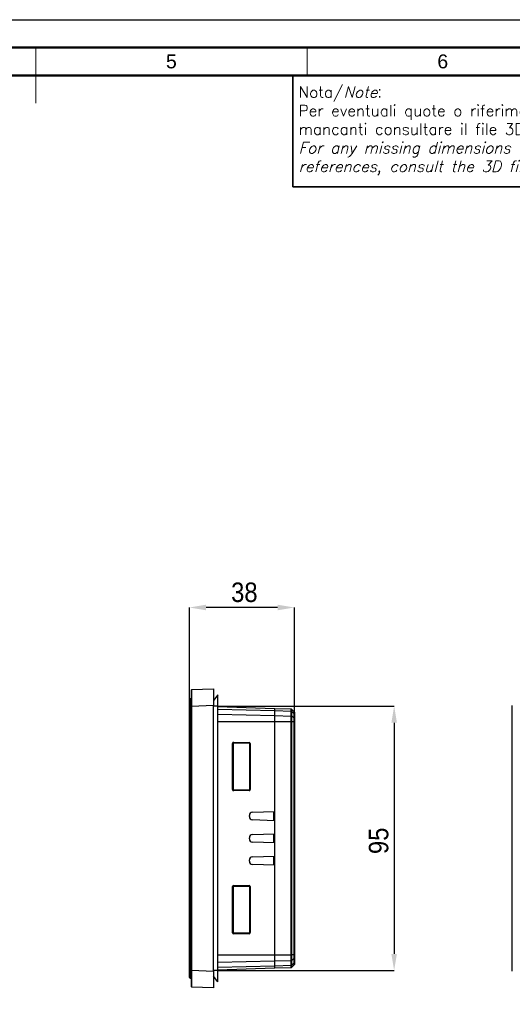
# Model space of a CAD drawing. Header units: millimetres. Extents: x 1316 to 1736, y 283 to 580.
# Tile 7 of 16: x 1528 to 1617, y 403 to 580. Entities that reach past the tile are written whole.
import ezdxf

# ---------------------------------------------------------------- set-up
doc = ezdxf.new("R2010")
doc.units = ezdxf.units.MM
doc.layers.add('Quote', color=7, linetype='Continuous')
doc.styles.add('SLDTEXTSTYLE9', font='GOTHIC.TTF', dxfattribs={"width": 0.913})
doc.styles.get("Standard").update_dxf_attribs({"font": 'arial.ttf'})
doc.dimstyles.new('SLDDIMSTYLE0', dxfattribs={"dimtxt": 3.5, "dimasz": 3, "dimexe": 0, "dimexo": 0.0625, "dimgap": 0.875, "dimtad": 1, "dimdec": 0, "dimlfac": 2, "dimrnd": 1e-09, "dimzin": 12, "dimdsep": 46, "dimtxsty": 'SLDTEXTSTYLE9', "dimcen": 0.09, "dimadec": 0, "dimazin": 3, "dimtfac": 1, "dimtdec": 0, "dimtmove": 0, "dimatfit": 0, "dimfxl": 1, "dimfrac": 2, "dimtolj": 1, "dimtzin": 12, "dimarcsym": 0})

# ---------------------------------------------------------------- blocks, each defined once
blk = doc.blocks.new('*D48')
at = {"layer": 'Quote', "color": 0, "lineweight": -2, "transparency": 16777216}
for p, q in [((1563.97, 456.27), (1595.59, 456.27)), ((1595.59, 453.27), (1595.59, 411.77)), ((1563.97, 408.77), (1595.59, 408.77))]:
    blk.add_line(p, q, dxfattribs=at)
at = {"layer": 'Quote', "color": 0, "lineweight": 18, "transparency": 16777216}
for points in [[(1595.09, 453.27), (1596.09, 453.27), (1595.59, 456.27)], [(1595.09, 411.77), (1596.09, 411.77), (1595.59, 408.77)]]:
    blk.add_solid(points, dxfattribs=at)
at = {"layer": 'Quote', "color": 0, "transparency": 16777216, "insert": (1591.04, 432.07), "char_height": 3.5, "attachment_point": 2, "rotation": 90, "style": 'SLDTEXTSTYLE9'}
blk.add_mtext('\\A1;95', dxfattribs=at)
blk = doc.blocks.new('*D54')
at = {"layer": 'Quote', "color": 0, "lineweight": -2, "transparency": 16777216}
for p, q in [((1558.81, 456.18), (1558.81, 473.98)), ((1574.66, 473.98), (1561.81, 473.98)), ((1577.66, 453.51), (1577.66, 473.98))]:
    blk.add_line(p, q, dxfattribs=at)
at = {"layer": 'Quote', "color": 0, "lineweight": 18, "transparency": 16777216}
for points in [[(1561.81, 474.48), (1561.81, 473.48), (1558.81, 473.98)], [(1574.66, 474.48), (1574.66, 473.48), (1577.66, 473.98)]]:
    blk.add_solid(points, dxfattribs=at)
at = {"layer": 'Quote', "color": 0, "transparency": 16777216, "insert": (1568.68, 476.69), "char_height": 3.5, "attachment_point": 5, "style": 'SLDTEXTSTYLE9'}
blk.add_mtext('\\A1;38', dxfattribs=at)

msp = doc.modelspace()

# ---------------------------------------------------------------- linework, layer by layer
at = {"lineweight": 50}
for p, q in [((1731.2, 574.55), (1331.2, 574.55)), ((1726.2, 569.55), (1336.2, 569.55))]:
    msp.add_line(p, q, dxfattribs=at)
at = {"lineweight": 18}
for p, q in [((1531.2, 569.55), (1531.2, 574.55)), ((1531.2, 574.55), (1531.2, 564.55)), ((1579.95, 574.55), (1579.95, 569.55))]:
    msp.add_line(p, q, dxfattribs=at)
at = {"color": 7, "linetype": 'Continuous', "lineweight": 25}
for p, q in [((1559.16, 456.22), (1559.16, 459.17)), ((1559.21, 459.22), (1563.16, 459.36)), ((1563.16, 459.36), (1563.16, 456.36)), ((1563.91, 458.27), (1563.16, 457.27)), ((1563.91, 456.27), (1563.91, 458.27)), ((1558.96, 457.62), (1558.81, 457.47)), ((1558.81, 456.12), (1558.81, 457.47)), ((1558.96, 457.62), (1558.96, 456.12)), ((1558.96, 457.62), (1559.16, 457.62)), ((1563.16, 456.36), (1559.21, 456.22)), ((1563.16, 408.68), (1563.16, 456.36)), ((1616.81, 408.68), (1616.81, 456.36)), ((1558.96, 456.12), (1558.81, 456.12)), ((1558.81, 408.92), (1558.81, 456.12)), ((1558.96, 456.12), (1559.16, 456.12)), ((1558.96, 456.12), (1558.96, 408.92)), ((1559.21, 456.22), (1559.16, 456.22)), ((1559.16, 408.81), (1559.16, 456.22)), ((1559.21, 456.22), (1559.21, 408.81)), ((1563.91, 456.27), (1563.16, 456.27)), ((1563.91, 408.77), (1563.91, 456.27)), ((1563.91, 456.21), (1574.08, 455.86)), ((1574.08, 455.39), (1563.91, 455.64)), ((1563.91, 454.82), (1574.08, 454.56)), ((1574.08, 455.86), (1574.08, 455.39)), ((1574.08, 455.6), (1574.16, 455.6)), ((1574.08, 455.39), (1574.08, 454.56)), ((1574.08, 455.21), (1574.16, 455.21)), ((1574.08, 454.56), (1574.08, 453.44)), ((1574.16, 455.85), (1577.1, 455.75)), ((1574.16, 455.39), (1574.16, 455.85)), ((1577.1, 455.32), (1574.16, 455.39)), ((1574.16, 454.57), (1574.16, 455.39)), ((1574.16, 453.45), (1574.16, 454.57)), ((1574.16, 454.57), (1577.1, 454.49)), ((1577.1, 455.32), (1577.1, 455.75)), ((1577.1, 454.49), (1577.1, 455.32)), ((1577.17, 455.72), (1577.17, 455.3)), ((1577.17, 455.72), (1577.63, 455.26)), ((1577.17, 455.3), (1577.17, 454.47)), ((1577.17, 455.3), (1577.63, 454.97)), ((1577.63, 454.97), (1577.63, 455.26)), ((1577.63, 454.15), (1577.63, 454.97)), ((1577.66, 455.19), (1577.66, 454.92)), ((1577.66, 454.92), (1577.66, 454.1)), ((1574.08, 453.44), (1563.91, 453.44)), ((1574.08, 454.39), (1574.16, 454.39)), ((1574.08, 453.45), (1574.16, 453.45)), ((1574.08, 453.44), (1574.08, 437.34)), ((1577.1, 453.45), (1574.16, 453.45)), ((1574.16, 411.59), (1574.16, 453.45)), ((1577.1, 453.45), (1577.1, 454.49)), ((1577.1, 411.59), (1577.1, 453.45)), ((1577.17, 453.45), (1577.1, 453.45)), ((1577.17, 454.47), (1577.17, 453.45)), ((1577.63, 454.15), (1577.17, 454.47)), ((1577.17, 453.45), (1577.17, 411.59)), ((1577.63, 453.45), (1577.17, 453.45)), ((1577.63, 453.45), (1577.63, 454.15)), ((1577.63, 411.59), (1577.63, 453.45)), ((1577.66, 453.45), (1577.63, 453.45)), ((1577.66, 454.1), (1577.66, 453.45)), ((1577.66, 453.45), (1577.66, 411.59)), ((1566.57, 441.27), (1566.57, 449.56)), ((1566.67, 449.56), (1566.57, 449.56)), ((1566.67, 449.56), (1566.67, 441.27)), ((1566.68, 449.55), (1566.67, 449.56)), ((1566.68, 441.28), (1566.68, 449.55)), ((1566.77, 449.76), (1569.55, 449.75)), ((1569.55, 449.65), (1566.77, 449.66)), ((1566.77, 449.66), (1566.78, 449.65)), ((1566.78, 449.65), (1569.54, 449.65)), ((1569.54, 449.65), (1569.55, 449.65)), ((1569.65, 449.55), (1569.64, 449.55)), ((1569.64, 449.55), (1569.64, 441.29)), ((1569.75, 449.55), (1569.65, 449.55)), ((1569.65, 441.28), (1569.65, 449.55)), ((1569.75, 449.55), (1569.75, 441.28)), ((1566.67, 441.27), (1566.57, 441.27)), ((1566.67, 441.27), (1566.68, 441.28)), ((1566.77, 441.18), (1569.55, 441.18)), ((1566.78, 441.18), (1566.77, 441.18)), ((1569.55, 441.08), (1566.77, 441.08)), ((1569.54, 441.19), (1566.78, 441.18)), ((1569.55, 441.18), (1569.54, 441.19)), ((1569.64, 441.29), (1569.65, 441.28)), ((1569.75, 441.28), (1569.65, 441.28)), ((1570.14, 437.2), (1574.08, 437.34)), ((1573.95, 435.7), (1573.95, 437.33)), ((1569.58, 436.41), (1569.58, 436.63)), ((1574.08, 435.69), (1570.14, 435.83)), ((1574.08, 435.69), (1574.08, 433.34)), ((1570.14, 433.2), (1574.08, 433.34)), ((1573.95, 431.7), (1573.95, 433.33)), ((1569.58, 432.41), (1569.58, 432.63)), ((1574.08, 431.69), (1570.14, 431.83)), ((1574.08, 431.69), (1574.08, 429.34)), ((1569.58, 428.41), (1569.58, 428.63)), ((1570.14, 429.2), (1574.08, 429.34)), ((1573.95, 427.7), (1573.95, 429.33)), ((1574.08, 427.69), (1570.14, 427.83)), ((1574.08, 427.69), (1574.08, 411.59)), ((1566.57, 415.57), (1566.57, 423.86)), ((1566.67, 423.86), (1566.57, 423.86)), ((1566.67, 423.86), (1566.67, 415.57)), ((1566.68, 423.85), (1566.67, 423.86)), ((1566.68, 415.58), (1566.68, 423.85)), ((1566.77, 424.06), (1569.55, 424.05)), ((1569.55, 423.95), (1566.77, 423.96)), ((1566.77, 423.96), (1566.78, 423.95)), ((1566.78, 423.95), (1569.54, 423.95)), ((1569.54, 423.95), (1569.55, 423.95)), ((1569.65, 423.85), (1569.64, 423.85)), ((1569.64, 423.85), (1569.64, 415.59)), ((1569.75, 423.85), (1569.65, 423.85)), ((1569.65, 415.58), (1569.65, 423.85)), ((1569.75, 423.85), (1569.75, 415.58)), ((1577.73, 416.69), (1577.66, 416.69)), ((1577.73, 416.67), (1577.66, 416.67)), ((1577.73, 416.23), (1577.66, 416.23)), ((1577.73, 416.21), (1577.66, 416.21)), ((1577.73, 415.7), (1577.66, 415.7)), ((1577.73, 416.21), (1577.73, 416.23)), ((1566.67, 415.57), (1566.57, 415.57)), ((1566.67, 415.57), (1566.68, 415.58)), ((1566.77, 415.48), (1569.55, 415.48)), ((1566.78, 415.48), (1566.77, 415.48)), ((1569.55, 415.38), (1566.77, 415.38)), ((1569.54, 415.49), (1566.78, 415.48)), ((1569.55, 415.48), (1569.54, 415.49)), ((1569.64, 415.59), (1569.65, 415.58)), ((1569.75, 415.58), (1569.65, 415.58)), ((1577.73, 415.26), (1577.66, 415.26)), ((1577.73, 415.12), (1577.66, 415.12)), ((1577.73, 415.1), (1577.66, 415.1)), ((1563.91, 411.59), (1574.08, 411.59)), ((1574.08, 410.47), (1563.91, 410.22)), ((1574.08, 411.59), (1574.08, 410.47)), ((1574.08, 411.59), (1574.16, 411.59)), ((1574.08, 410.64), (1574.16, 410.64)), ((1574.08, 410.47), (1574.08, 409.64)), ((1574.16, 411.59), (1577.1, 411.59)), ((1574.16, 410.47), (1574.16, 411.59)), ((1577.1, 410.54), (1574.16, 410.47)), ((1574.16, 409.64), (1574.16, 410.47)), ((1577.1, 410.54), (1577.1, 411.59)), ((1577.17, 411.59), (1577.1, 411.59)), ((1577.1, 409.72), (1577.1, 410.54)), ((1577.17, 411.59), (1577.17, 410.56)), ((1577.63, 411.59), (1577.17, 411.59)), ((1577.63, 410.88), (1577.17, 410.56)), ((1577.17, 410.56), (1577.17, 409.74)), ((1577.63, 410.88), (1577.63, 411.59)), ((1577.66, 411.59), (1577.63, 411.59)), ((1577.63, 410.06), (1577.63, 410.88)), ((1577.66, 411.59), (1577.66, 410.93)), ((1577.66, 410.93), (1577.66, 410.11)), ((1558.81, 407.57), (1558.81, 408.92)), ((1558.96, 408.92), (1558.81, 408.92)), ((1558.96, 408.92), (1558.96, 407.42)), ((1558.96, 408.92), (1559.16, 408.92)), ((1559.16, 405.86), (1559.16, 408.81)), ((1559.21, 408.81), (1559.16, 408.81)), ((1559.21, 408.81), (1563.16, 408.68)), ((1563.91, 408.77), (1563.16, 408.77)), ((1563.16, 408.68), (1563.16, 405.68)), ((1563.91, 409.39), (1574.08, 409.64)), ((1574.08, 409.17), (1563.91, 408.82)), ((1563.91, 406.77), (1563.91, 408.77)), ((1574.08, 409.82), (1574.16, 409.82)), ((1574.08, 409.64), (1574.08, 409.17)), ((1574.08, 409.43), (1574.16, 409.43)), ((1574.13, 409.18), (1574.08, 409.18)), ((1574.13, 409.18), (1574.13, 409.43)), ((1574.16, 409.18), (1574.13, 409.18)), ((1574.16, 409.64), (1577.1, 409.72)), ((1574.16, 409.18), (1574.16, 409.64)), ((1577.1, 409.28), (1574.16, 409.18)), ((1577.1, 409.28), (1577.1, 409.72)), ((1577.63, 410.06), (1577.17, 409.74)), ((1577.63, 409.77), (1577.17, 409.31)), ((1577.17, 409.74), (1577.17, 409.31)), ((1577.63, 409.77), (1577.63, 410.06)), ((1577.66, 410.11), (1577.66, 409.84)), ((1558.96, 407.42), (1558.81, 407.57)), ((1558.96, 407.42), (1559.16, 407.42)), ((1563.91, 406.77), (1563.16, 407.77)), ((1563.16, 405.68), (1559.21, 405.81))]:
    msp.add_line(p, q, dxfattribs=at)
msp.add_lwpolyline([(1316.2, 579.55), (1736.2, 579.55), (1736.2, 282.55), (1316.2, 282.55)], close=True)
at = {"lineweight": 35}
msp.add_lwpolyline([(1636.2, 549.55), (1577.4, 549.55), (1577.4, 569.55), (1636.2, 569.55)], close=True, dxfattribs=at)
at = {"color": 7, "linetype": 'Continuous', "lineweight": 25}
for centre, radius, start, end in [((1559.21, 459.17), 0.05, 92, 180), ((1577.1, 455.65), 0.1, 45, 88), ((1577.1, 455.19), 0.123, 56.2552, 89.5638), ((1577.56, 455.19), 0.1, 0, 45), ((1577.6, 454.92), 0.0626, 2.7971, 57.9253), ((1577.1, 454.37), 0.123, 56.2552, 89.5638), ((1577.6, 454.1), 0.0626, 2.7971, 57.9253), ((1565.99, 449.73), 0.779, 354.3178, 1.6822), ((1568.77, 449.73), 0.779, 354.3178, 1.6822), ((1565.99, 441.1), 0.779, 358.3178, 5.6822), ((1568.77, 441.1), 0.779, 358.3178, 5.6822), ((1570.16, 436.63), 0.575, 92, 180), ((1570.16, 436.41), 0.575, 180, 268), ((1570.16, 432.63), 0.575, 92, 180), ((1570.16, 432.41), 0.575, 180, 268), ((1570.16, 428.63), 0.575, 92, 180), ((1570.16, 428.41), 0.575, 180, 268), ((1565.99, 424.03), 0.779, 354.3178, 1.6822), ((1568.77, 424.03), 0.779, 354.3178, 1.6822), ((1565.99, 415.4), 0.779, 358.3178, 5.6822), ((1568.77, 415.4), 0.779, 358.3178, 5.6822), ((1577.1, 410.66), 0.123, 270.4362, 303.7448), ((1577.6, 410.94), 0.0626, 302.0747, 357.2029), ((1577.1, 409.84), 0.123, 270.4362, 303.7448), ((1577.1, 409.38), 0.1, 272, 315), ((1577.6, 410.12), 0.0626, 302.0747, 357.2029), ((1577.56, 409.84), 0.1, 315, 0), ((1559.21, 405.86), 0.05, 180, 268)]:
    msp.add_arc(centre, radius, start, end, dxfattribs=at)
for centre, major_axis, ratio, start_param, end_param in [((1559.21, 456.22), (0, 3), 0.000581, 0.00002, 1.569598), ((1566.77, 449.56), (0.171, -0.105), 0.997278, 2.124614, 3.694192), ((1566.77, 449.56), (0.0833, -0.0565), 0.993471, 2.165795, 3.735373), ((1566.78, 449.55), (0.0853, -0.0527), 0.997278, 2.124614, 3.694192), ((1569.54, 449.55), (0, 0.1), 0.998783, 4.712389, 6.281967), ((1569.55, 449.55), (0, 0.2), 0.998783, 4.712389, 6.281967), ((1569.55, 449.55), (0.023, 0.0975), 0.997283, 4.943848, 6.513426), ((1566.77, 441.28), (0.171, 0.105), 0.997278, 2.588993, 4.158571), ((1566.77, 441.28), (0.0833, 0.0565), 0.993471, 2.547812, 4.117391), ((1566.78, 441.28), (0.0853, 0.0527), 0.997278, 2.588993, 4.158571), ((1569.54, 441.29), (0, 0.1), 0.998783, 3.142811, 4.712389), ((1569.55, 441.28), (0, 0.2), 0.998783, 3.142811, 4.712389), ((1569.55, 441.28), (-0.023, 0.0975), 0.997283, 2.911352, 4.48093), ((1566.77, 423.86), (0.171, -0.105), 0.997278, 2.124614, 3.694192), ((1566.77, 423.86), (0.0833, -0.0565), 0.993471, 2.165795, 3.735373), ((1566.78, 423.85), (0.0853, -0.0527), 0.997278, 2.124614, 3.694192), ((1569.54, 423.85), (0, 0.1), 0.998783, 4.712389, 6.281967), ((1569.55, 423.85), (0, 0.2), 0.998783, 4.712389, 6.281967), ((1569.55, 423.85), (0.023, 0.0975), 0.997283, 4.943848, 6.513426), ((1566.77, 415.58), (0.171, 0.105), 0.997278, 2.588993, 4.158571), ((1566.77, 415.58), (0.0833, 0.0565), 0.993471, 2.547812, 4.117391), ((1566.78, 415.58), (0.0853, 0.0527), 0.997278, 2.588993, 4.158571), ((1569.54, 415.59), (0, 0.1), 0.998783, 3.142811, 4.712389), ((1569.55, 415.58), (0, 0.2), 0.998783, 3.142811, 4.712389), ((1569.55, 415.58), (-0.023, 0.0975), 0.997283, 2.911352, 4.48093), ((1559.21, 408.82), (0, 3), 0.000581, 1.571994, 3.141573)]:
    msp.add_ellipse(centre, major_axis=major_axis, ratio=ratio, start_param=start_param, end_param=end_param, dxfattribs=at)
for points, knots in [([(1577.73, 416.23), (1577.73, 416.25), (1577.73, 416.28), (1577.73, 416.33), (1577.73, 416.38), (1577.73, 416.42), (1577.73, 416.46), (1577.73, 416.5), (1577.73, 416.53), (1577.73, 416.56), (1577.73, 416.58), (1577.73, 416.61), (1577.73, 416.63), (1577.73, 416.64), (1577.73, 416.65), (1577.73, 416.66), (1577.73, 416.67), (1577.73, 416.67), (1577.73, 416.67)], [0, 0, 0, 0, 0.0706753, 0.1374927, 0.2014728, 0.2628693, 0.3225501, 0.3807373, 0.4382197, 0.4954874, 0.5534837, 0.6113462, 0.6706437, 0.7315869, 0.7941832, 0.8594451, 0.9282076, 1, 1, 1, 1]), ([(1577.73, 415.7), (1577.73, 415.78), (1577.73, 415.9), (1577.73, 416.07), (1577.73, 416.15), (1577.73, 416.18)], [0, 0, 0, 0, 0.613113, 0.853495, 1, 1, 1, 1]), ([(1577.73, 415.26), (1577.73, 415.28), (1577.73, 415.31), (1577.73, 415.37), (1577.73, 415.42), (1577.73, 415.46), (1577.73, 415.5), (1577.73, 415.52), (1577.73, 415.55), (1577.73, 415.58), (1577.73, 415.61), (1577.73, 415.64), (1577.73, 415.67), (1577.73, 415.69), (1577.73, 415.7)], [0, 0, 0, 0, 0.100388, 0.204407, 0.310686, 0.422157, 0.480685, 0.543238, 0.6095, 0.679555, 0.753841, 0.831641, 0.913813, 1, 1, 1, 1]), ([(1577.73, 415.12), (1577.73, 415.13), (1577.73, 415.15), (1577.73, 415.19), (1577.73, 415.22), (1577.73, 415.25), (1577.73, 415.26)], [0, 0, 0, 0, 0.252643, 0.50444, 0.750407, 1, 1, 1, 1])]:
    msp.add_open_spline(points, degree=3, knots=knots, dxfattribs=at)

# ---------------------------------------------------------------- texts
at = {"lineweight": 50, "char_height": 2.5, "attachment_point": 5}
for s, insert in [('5', (1555.57, 572.05)), ('6', (1604.32, 572.05))]:
    msp.add_mtext_dynamic_manual_height_columns(s, width=48.75, gutter_width=12.5, heights=[0], dxfattribs=dict(at, insert=insert))
at = {"lineweight": 18, "insert": (1578.44, 567.55), "char_height": 2, "attachment_point": 1}
msp.add_mtext_dynamic_manual_height_columns('{\\Fromans|c0;Nota/\\Fitalic|c0;Note}:\\P{\\Fromans|c0;Per eventuali quote o riferimenti mancanti consultare il file 3D\\P\\Fitalic|c0;For any missing dimensions or references, consult the 3D file}', width=56.7456, gutter_width=12.5, heights=[0], dxfattribs=at)

# ---------------------------------------------------------------- dimensions: what is measured, and where the dimension line sits
at = {"layer": 'Quote', "color": 0}
dim = msp.add_linear_dim(base=(1558.81, 473.98), p1=(1577.66, 453.45), p2=(1558.81, 456.12), dimstyle='SLDDIMSTYLE0', dxfattribs=at)
dim.commit()
dim.dimension.update_dxf_attribs({"geometry": '*D54', "text_midpoint": (1568.68, 473.98), "dimtype": 160})
dim = msp.add_linear_dim(base=(1595.59, 408.77), p1=(1563.91, 456.27), p2=(1563.91, 408.77), angle=90, dimstyle='SLDDIMSTYLE0', dxfattribs=at)
dim.commit()
dim.dimension.update_dxf_attribs({"geometry": '*D48', "text_midpoint": (1595.59, 432.07), "dimtype": 160})

doc.saveas('drawing.dxf')
